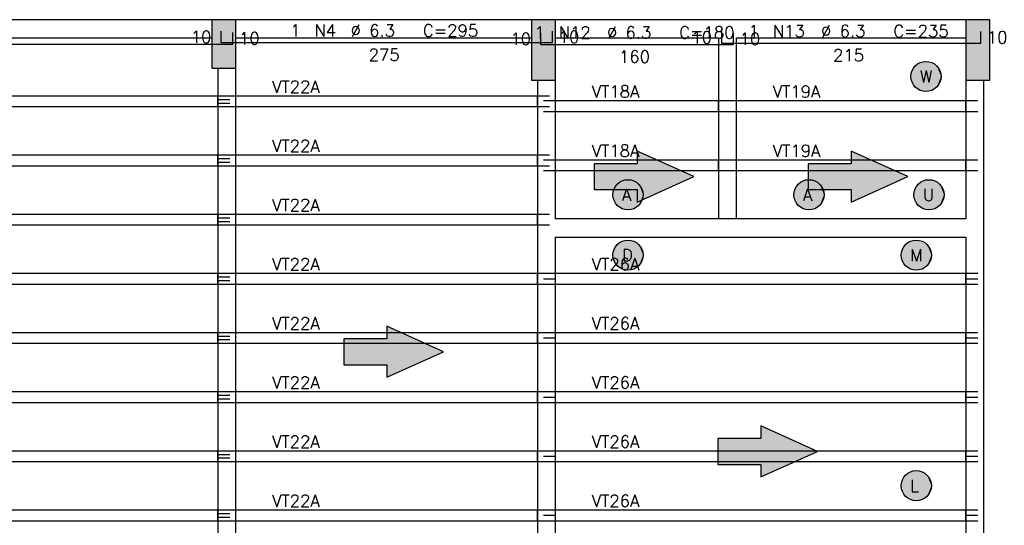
# Model space of a CAD drawing. Extents: x 0 to 119, y 0 to 84.
# Tile 12 of 21: x 56 to 72, y 39 to 48. Entities that reach past the tile are written whole.
import ezdxf

# ---------------------------------------------------------------- set-up
doc = ezdxf.new("R2010")
doc.units = 0
doc.header["$MEASUREMENT"] = 0
for name, color, linetype in [('1', 1, 'CONTINUOUS'), ('2', 2, 'CONTINUOUS'), ('6', 6, 'CONTINUOUS'), ('9', 9, 'CONTINUOUS')]:
    doc.layers.add(name, color=color, linetype=linetype)
doc.styles.get("Standard").update_dxf_attribs({"font": 'ROMANS.SHX'})

msp = doc.modelspace()

# ---------------------------------------------------------------- linework, layer by layer
at = {"layer": '1', "linetype": 'Continuous'}
for p, q in [((59.43187, 47.39299), (59.43187, 47.39299)), ((64.73187, 47.29299), (64.73187, 47.29299)), ((71.93187, 47.29299), (71.93187, 47.29299)), ((49.03187, 46.53299), (59.33187, 46.53299)), ((59.33187, 46.35299), (59.33187, 46.53299)), ((59.33187, 46.53299), (59.53187, 46.53299)), ((59.43187, 46.53299), (59.63187, 46.53299)), ((59.63187, 46.53299), (64.63187, 46.53299)), ((59.63187, 46.35299), (59.63187, 46.53299)), ((64.63187, 46.35299), (64.63187, 46.53299)), ((64.63187, 46.53299), (64.83187, 46.53299)), ((59.33187, 46.47299), (59.53187, 46.47299)), ((59.33187, 46.41299), (59.53187, 46.41299)), ((64.73187, 46.45299), (64.93187, 46.45299)), ((64.93187, 46.45299), (67.63187, 46.45299)), ((64.93187, 46.27299), (64.93187, 46.45299)), ((67.63187, 46.27299), (67.63187, 46.45299)), ((67.63187, 46.45299), (67.83187, 46.45299)), ((67.73187, 46.45299), (67.93187, 46.45299)), ((67.93187, 46.45299), (71.73187, 46.45299)), ((67.93187, 46.27299), (67.93187, 46.45299)), ((71.73187, 46.27299), (71.73187, 46.45299)), ((71.73187, 46.45299), (71.93187, 46.45299)), ((49.03187, 46.35299), (59.33187, 46.35299)), ((59.33187, 46.35299), (59.53187, 46.35299)), ((59.43187, 46.35299), (59.63187, 46.35299)), ((59.63187, 46.35299), (64.63187, 46.35299)), ((64.63187, 46.35299), (64.83187, 46.35299)), ((64.73187, 46.27299), (64.93187, 46.27299)), ((64.93187, 46.27299), (67.63187, 46.27299)), ((67.63187, 46.27299), (67.83187, 46.27299)), ((67.73187, 46.27299), (67.93187, 46.27299)), ((67.93187, 46.27299), (71.73187, 46.27299)), ((71.73187, 46.27299), (71.93187, 46.27299)), ((49.03187, 45.55299), (59.33187, 45.55299)), ((59.33187, 45.37299), (59.33187, 45.55299)), ((59.33187, 45.55299), (59.53187, 45.55299)), ((59.43187, 45.55299), (59.63187, 45.55299)), ((59.63187, 45.55299), (64.63187, 45.55299)), ((59.63187, 45.37299), (59.63187, 45.55299)), ((64.63187, 45.37299), (64.63187, 45.55299)), ((64.63187, 45.55299), (64.83187, 45.55299)), ((59.33187, 45.49299), (59.53187, 45.49299)), ((59.33187, 45.43299), (59.53187, 45.43299)), ((64.73187, 45.47299), (64.93187, 45.47299)), ((64.93187, 45.47299), (67.63187, 45.47299)), ((64.93187, 45.29299), (64.93187, 45.47299)), ((67.63187, 45.29299), (67.63187, 45.47299)), ((67.63187, 45.47299), (67.83187, 45.47299)), ((67.73187, 45.47299), (67.93187, 45.47299)), ((67.93187, 45.47299), (71.73187, 45.47299)), ((67.93187, 45.29299), (67.93187, 45.47299)), ((71.73187, 45.29299), (71.73187, 45.47299)), ((71.73187, 45.47299), (71.93187, 45.47299)), ((49.03187, 45.37299), (59.33187, 45.37299)), ((59.33187, 45.37299), (59.53187, 45.37299)), ((59.43187, 45.37299), (59.63187, 45.37299)), ((59.63187, 45.37299), (64.63187, 45.37299)), ((64.63187, 45.37299), (64.83187, 45.37299)), ((64.73187, 45.29299), (64.93187, 45.29299)), ((64.93187, 45.29299), (67.63187, 45.29299)), ((67.63187, 45.29299), (67.83187, 45.29299)), ((67.73187, 45.29299), (67.93187, 45.29299)), ((67.93187, 45.29299), (71.73187, 45.29299)), ((71.73187, 45.29299), (71.93187, 45.29299)), ((49.03187, 44.57299), (59.33187, 44.57299)), ((59.33187, 44.39299), (59.33187, 44.57299)), ((59.33187, 44.57299), (59.53187, 44.57299)), ((59.43187, 44.57299), (59.63187, 44.57299)), ((59.63187, 44.57299), (64.63187, 44.57299)), ((59.63187, 44.39299), (59.63187, 44.57299)), ((64.63187, 44.39299), (64.63187, 44.57299)), ((64.63187, 44.57299), (64.83187, 44.57299)), ((59.33187, 44.51299), (59.53187, 44.51299)), ((59.33187, 44.45299), (59.53187, 44.45299)), ((49.03187, 44.39299), (59.33187, 44.39299)), ((59.33187, 44.39299), (59.53187, 44.39299)), ((59.43187, 44.39299), (59.63187, 44.39299)), ((59.63187, 44.39299), (64.63187, 44.39299)), ((64.63187, 44.39299), (64.83187, 44.39299)), ((49.03187, 43.59299), (59.33187, 43.59299)), ((59.33187, 43.41299), (59.33187, 43.59299)), ((59.33187, 43.59299), (59.53187, 43.59299)), ((59.43187, 43.59299), (59.63187, 43.59299)), ((59.63187, 43.59299), (64.63187, 43.59299)), ((59.63187, 43.41299), (59.63187, 43.59299)), ((64.63187, 43.41299), (64.63187, 43.59299)), ((64.63187, 43.59299), (64.83187, 43.59299)), ((64.73187, 43.59299), (64.93187, 43.59299)), ((64.93187, 43.59299), (71.73187, 43.59299)), ((64.93187, 43.41299), (64.93187, 43.59299)), ((71.73187, 43.41299), (71.73187, 43.59299)), ((71.73187, 43.59299), (71.93187, 43.59299)), ((59.33187, 43.53299), (59.53187, 43.53299)), ((59.33187, 43.47299), (59.53187, 43.47299)), ((64.73187, 43.50299), (64.93187, 43.50299)), ((71.73187, 43.50299), (71.93187, 43.50299)), ((49.03187, 43.41299), (59.33187, 43.41299)), ((59.33187, 43.41299), (59.53187, 43.41299)), ((59.43187, 43.41299), (59.63187, 43.41299)), ((59.63187, 43.41299), (64.63187, 43.41299)), ((64.63187, 43.41299), (64.83187, 43.41299)), ((64.73187, 43.41299), (64.93187, 43.41299)), ((64.93187, 43.41299), (71.73187, 43.41299)), ((71.73187, 43.41299), (71.93187, 43.41299)), ((49.03187, 42.61299), (59.33187, 42.61299)), ((59.33187, 42.43299), (59.33187, 42.61299)), ((59.33187, 42.61299), (59.53187, 42.61299)), ((59.43187, 42.61299), (59.63187, 42.61299)), ((59.63187, 42.61299), (64.63187, 42.61299)), ((59.63187, 42.43299), (59.63187, 42.61299)), ((64.63187, 42.43299), (64.63187, 42.61299)), ((64.63187, 42.61299), (64.83187, 42.61299)), ((64.73187, 42.61299), (64.93187, 42.61299)), ((64.93187, 42.61299), (71.73187, 42.61299)), ((64.93187, 42.43299), (64.93187, 42.61299)), ((71.73187, 42.43299), (71.73187, 42.61299)), ((71.73187, 42.61299), (71.93187, 42.61299)), ((59.33187, 42.55299), (59.53187, 42.55299)), ((59.33187, 42.49299), (59.53187, 42.49299)), ((64.73187, 42.52299), (64.93187, 42.52299)), ((71.73187, 42.52299), (71.93187, 42.52299)), ((49.03187, 42.43299), (59.33187, 42.43299)), ((59.33187, 42.43299), (59.53187, 42.43299)), ((59.43187, 42.43299), (59.63187, 42.43299)), ((59.63187, 42.43299), (64.63187, 42.43299)), ((64.63187, 42.43299), (64.83187, 42.43299)), ((64.73187, 42.43299), (64.93187, 42.43299)), ((64.93187, 42.43299), (71.73187, 42.43299)), ((71.73187, 42.43299), (71.93187, 42.43299)), ((49.03187, 41.63299), (59.33187, 41.63299)), ((59.33187, 41.45299), (59.33187, 41.63299)), ((59.33187, 41.63299), (59.53187, 41.63299)), ((59.43187, 41.63299), (59.63187, 41.63299)), ((59.63187, 41.63299), (64.63187, 41.63299)), ((59.63187, 41.45299), (59.63187, 41.63299)), ((64.63187, 41.45299), (64.63187, 41.63299)), ((64.63187, 41.63299), (64.83187, 41.63299)), ((64.73187, 41.63299), (64.93187, 41.63299)), ((64.93187, 41.63299), (71.73187, 41.63299)), ((64.93187, 41.45299), (64.93187, 41.63299)), ((71.73187, 41.45299), (71.73187, 41.63299)), ((71.73187, 41.63299), (71.93187, 41.63299)), ((59.33187, 41.57299), (59.53187, 41.57299)), ((59.33187, 41.51299), (59.53187, 41.51299)), ((64.73187, 41.54299), (64.93187, 41.54299)), ((71.73187, 41.54299), (71.93187, 41.54299)), ((49.03187, 41.45299), (59.33187, 41.45299)), ((59.33187, 41.45299), (59.53187, 41.45299)), ((59.43187, 41.45299), (59.63187, 41.45299)), ((59.63187, 41.45299), (64.63187, 41.45299)), ((64.63187, 41.45299), (64.83187, 41.45299)), ((64.73187, 41.45299), (64.93187, 41.45299)), ((64.93187, 41.45299), (71.73187, 41.45299)), ((71.73187, 41.45299), (71.93187, 41.45299)), ((49.03187, 40.65299), (59.33187, 40.65299)), ((59.33187, 40.47299), (59.33187, 40.65299)), ((59.33187, 40.65299), (59.53187, 40.65299)), ((59.43187, 40.65299), (59.63187, 40.65299)), ((59.63187, 40.65299), (64.63187, 40.65299)), ((59.63187, 40.47299), (59.63187, 40.65299)), ((64.63187, 40.47299), (64.63187, 40.65299)), ((64.63187, 40.65299), (64.83187, 40.65299)), ((64.73187, 40.65299), (64.93187, 40.65299)), ((64.93187, 40.65299), (71.73187, 40.65299)), ((64.93187, 40.47299), (64.93187, 40.65299)), ((71.73187, 40.47299), (71.73187, 40.65299)), ((71.73187, 40.65299), (71.93187, 40.65299)), ((59.33187, 40.59299), (59.53187, 40.59299)), ((59.33187, 40.53299), (59.53187, 40.53299)), ((64.73187, 40.56299), (64.93187, 40.56299)), ((71.73187, 40.56299), (71.93187, 40.56299)), ((49.03187, 40.47299), (59.33187, 40.47299)), ((59.33187, 40.47299), (59.53187, 40.47299)), ((59.43187, 40.47299), (59.63187, 40.47299)), ((59.63187, 40.47299), (64.63187, 40.47299)), ((64.63187, 40.47299), (64.83187, 40.47299)), ((64.73187, 40.47299), (64.93187, 40.47299)), ((64.93187, 40.47299), (71.73187, 40.47299)), ((71.73187, 40.47299), (71.93187, 40.47299)), ((49.03187, 39.67299), (59.33187, 39.67299)), ((59.33187, 39.49299), (59.33187, 39.67299)), ((59.33187, 39.67299), (59.53187, 39.67299)), ((59.43187, 39.67299), (59.63187, 39.67299)), ((59.63187, 39.67299), (64.63187, 39.67299)), ((59.63187, 39.49299), (59.63187, 39.67299)), ((64.63187, 39.49299), (64.63187, 39.67299)), ((64.63187, 39.67299), (64.83187, 39.67299)), ((64.73187, 39.67299), (64.93187, 39.67299)), ((64.93187, 39.67299), (71.73187, 39.67299)), ((64.93187, 39.49299), (64.93187, 39.67299)), ((71.73187, 39.49299), (71.73187, 39.67299)), ((71.73187, 39.67299), (71.93187, 39.67299)), ((59.33187, 39.61299), (59.53187, 39.61299)), ((59.33187, 39.55299), (59.53187, 39.55299)), ((64.73187, 39.58299), (64.93187, 39.58299)), ((71.73187, 39.58299), (71.93187, 39.58299)), ((49.03187, 39.49299), (59.33187, 39.49299)), ((59.33187, 39.49299), (59.53187, 39.49299)), ((59.43187, 39.49299), (59.63187, 39.49299)), ((59.63187, 39.49299), (64.63187, 39.49299)), ((64.63187, 39.49299), (64.83187, 39.49299)), ((64.73187, 39.49299), (64.93187, 39.49299)), ((64.93187, 39.49299), (71.73187, 39.49299)), ((71.73187, 39.49299), (71.93187, 39.49299))]:
    msp.add_line(p, q, dxfattribs=at)
for points in [[(59.23187, 47.79299), (49.03187, 47.79299)], [(64.53187, 47.79299), (59.63187, 47.79299)], [(67.78187, 47.79299), (64.93187, 47.79299)], [(71.73187, 47.79299), (67.78187, 47.79299)], [(49.03187, 47.49299), (59.23187, 47.49299)], [(59.63187, 47.49299), (64.53187, 47.49299)], [(64.93187, 47.49299), (67.63187, 47.49299)], [(67.63187, 47.49299), (67.63187, 44.49299)], [(67.93187, 47.49299), (71.73187, 47.49299)], [(67.93187, 44.49299), (67.93187, 47.49299)], [(59.33187, 46.99299), (59.33187, 39.19299)], [(59.63187, 39.19299), (59.63187, 46.99299)], [(64.63187, 46.79299), (64.63187, 44.34299)], [(64.93187, 44.49299), (64.93187, 46.79299)], [(71.73187, 46.79299), (71.73187, 44.49299)], [(72.03187, 44.34299), (72.03187, 46.79299)], [(67.63187, 44.49299), (64.93187, 44.49299)], [(67.93187, 44.49299), (67.63187, 44.49299)], [(71.73187, 44.49299), (67.93187, 44.49299)], [(64.63187, 44.34299), (64.63187, 38.69299)], [(72.03187, 39.19299), (72.03187, 44.34299)], [(64.93187, 38.69299), (64.93187, 44.19299)], [(64.93187, 44.19299), (67.78187, 44.19299)], [(67.78187, 44.19299), (71.73187, 44.19299)], [(71.73187, 44.19299), (71.73187, 39.19299)]]:
    msp.add_lwpolyline(points, dxfattribs=at)
at = {"layer": '2', "linetype": 'Continuous'}
for points in [[(59.23187, 46.99299), (59.63187, 46.99299), (59.63187, 47.79299), (59.23187, 47.79299), (59.23187, 46.99299)], [(64.53187, 46.79299), (64.93187, 46.79299), (64.93187, 47.79299), (64.53187, 47.79299), (64.53187, 46.79299)], [(71.73187, 46.79299), (72.13187, 46.79299), (72.13187, 47.79299), (71.73187, 47.79299), (71.73187, 46.79299)]]:
    msp.add_lwpolyline(points, dxfattribs=at)
at = {"layer": '6', "linetype": 'Continuous'}
for p, q in [((59.38187, 47.60299), (59.38187, 47.41299)), ((59.58187, 47.38899), (59.58187, 47.57899)), ((64.68187, 47.57099), (64.68187, 47.38099)), ((64.88187, 47.41299), (64.88187, 47.60299)), ((67.68187, 47.59499), (67.68187, 47.40499)), ((67.88187, 47.38099), (67.88187, 47.57099)), ((71.98187, 47.40499), (71.98187, 47.59499)), ((48.78187, 47.38899), (59.58187, 47.38899)), ((59.38187, 47.41299), (64.88187, 47.41299)), ((64.68187, 47.38099), (67.88187, 47.38099)), ((67.68187, 47.40499), (71.98187, 47.40499))]:
    msp.add_line(p, q, dxfattribs=at)
for points in [[(65.569937, 44.977712), (66.28187, 44.977712), (66.28187, 44.771905), (67.223128, 45.19299), (66.28187, 45.614075), (66.28187, 45.408268), (65.569937, 45.408268), (65.569937, 44.977712)], [(69.119937, 44.977712), (69.83187, 44.977712), (69.83187, 44.771905), (70.773128, 45.19299), (69.83187, 45.614075), (69.83187, 45.408268), (69.119937, 45.408268), (69.119937, 44.977712)], [(61.419937, 42.077712), (62.13187, 42.077712), (62.13187, 41.871905), (63.073128, 42.29299), (62.13187, 42.714075), (62.13187, 42.508268), (61.419937, 42.508268), (61.419937, 42.077712)], [(67.619937, 40.427712), (68.33187, 40.427712), (68.33187, 40.221905), (69.273128, 40.64299), (68.33187, 41.064075), (68.33187, 40.858268), (67.619937, 40.858268), (67.619937, 40.427712)]]:
    msp.add_lwpolyline(points, dxfattribs=at)
for centre in [(71.07187, 46.85299), (66.13187, 44.89299), (69.13187, 44.89299), (71.12187, 44.89299), (66.13187, 43.89299), (70.91187, 43.89299), (70.91187, 40.07299)]:
    msp.add_circle(centre, 0.25, dxfattribs=at)
at = {"layer": '9', "linetype": 'Continuous'}
for points in [[(59.23187, 46.99299), (59.63187, 46.99299), (59.63187, 47.79299)], [(59.23187, 46.99299), (59.63187, 47.79299), (59.23187, 47.79299)], [(59.23187, 46.99299), (59.23187, 47.79299), (59.23187, 46.99299)], [(64.53187, 46.79299), (64.93187, 46.79299), (64.93187, 47.79299)], [(64.53187, 46.79299), (64.93187, 47.79299), (64.53187, 47.79299)], [(64.53187, 46.79299), (64.53187, 47.79299), (64.53187, 46.79299)], [(71.73187, 46.79299), (72.13187, 46.79299), (72.13187, 47.79299)], [(71.73187, 46.79299), (72.13187, 47.79299), (71.73187, 47.79299)], [(71.73187, 46.79299), (71.73187, 47.79299), (71.73187, 46.79299)], [(71.32187, 46.85299), (70.912514, 47.045618), (70.869616, 46.999936)], [(71.32187, 46.85299), (70.965425, 47.079197), (70.912514, 47.045618)], [(71.32187, 46.85299), (71.025025, 47.098562), (70.965425, 47.079197)], [(71.32187, 46.85299), (71.087568, 47.102497), (71.025025, 47.098562)], [(71.32187, 46.85299), (71.149124, 47.090754), (71.087568, 47.102497)], [(71.32187, 46.85299), (71.205827, 47.064072), (71.149124, 47.090754)], [(71.32187, 46.85299), (71.254112, 47.024127), (71.205827, 47.064072)], [(71.32187, 46.85299), (71.290947, 46.973428), (71.254112, 47.024127)], [(71.32187, 46.85299), (70.839426, 46.945021), (70.823841, 46.884323)], [(71.32187, 46.85299), (70.823841, 46.884323), (70.823841, 46.821657)], [(71.32187, 46.85299), (70.869616, 46.999936), (70.839426, 46.945021)], [(71.32187, 46.85299), (71.314016, 46.915162), (71.290947, 46.973428)], [(71.32187, 46.85299), (70.823841, 46.821657), (70.839426, 46.760959)], [(71.32187, 46.85299), (70.839426, 46.760959), (70.869616, 46.706044)], [(71.32187, 46.85299), (70.869616, 46.706044), (70.912514, 46.660362)], [(71.32187, 46.85299), (70.912514, 46.660362), (70.965425, 46.626783)], [(71.32187, 46.85299), (70.965425, 46.626783), (71.025025, 46.607418)], [(71.32187, 46.85299), (71.025025, 46.607418), (71.087568, 46.603483)], [(71.32187, 46.85299), (71.087568, 46.603483), (71.149124, 46.615226)], [(71.32187, 46.85299), (71.149124, 46.615226), (71.205827, 46.641908)], [(71.32187, 46.85299), (71.205827, 46.641908), (71.254112, 46.681853)], [(71.32187, 46.85299), (71.254112, 46.681853), (71.290947, 46.732552)], [(71.32187, 46.85299), (71.290947, 46.732552), (71.314016, 46.790818)], [(71.32187, 46.85299), (71.314016, 46.790818), (71.32187, 46.85299)], [(66.28187, 45.408268), (67.223128, 45.19299), (66.28187, 45.614075)], [(69.83187, 45.408268), (70.773128, 45.19299), (69.83187, 45.614075)], [(66.28187, 44.977712), (66.28187, 45.408268), (65.569937, 45.408268)], [(66.28187, 44.977712), (65.569937, 45.408268), (65.569937, 44.977712)], [(66.28187, 44.977712), (67.223128, 45.19299), (66.28187, 45.408268)], [(69.83187, 44.977712), (69.83187, 45.408268), (69.119937, 45.408268)], [(69.83187, 44.977712), (69.119937, 45.408268), (69.119937, 44.977712)], [(69.83187, 44.977712), (70.773128, 45.19299), (69.83187, 45.408268)], [(66.38187, 44.89299), (65.972514, 45.085618), (65.929616, 45.039936)], [(66.38187, 44.89299), (66.025425, 45.119197), (65.972514, 45.085618)], [(66.38187, 44.89299), (66.085025, 45.138562), (66.025425, 45.119197)], [(66.38187, 44.89299), (66.147568, 45.142497), (66.085025, 45.138562)], [(66.38187, 44.89299), (66.209124, 45.130754), (66.147568, 45.142497)], [(66.38187, 44.89299), (66.265827, 45.104072), (66.209124, 45.130754)], [(66.38187, 44.89299), (66.314112, 45.064127), (66.265827, 45.104072)], [(66.28187, 44.977712), (66.28187, 44.771905), (67.223128, 45.19299)], [(66.38187, 44.89299), (66.350947, 45.013428), (66.314112, 45.064127)], [(69.38187, 44.89299), (68.972514, 45.085618), (68.929616, 45.039936)], [(69.38187, 44.89299), (69.025425, 45.119197), (68.972514, 45.085618)], [(69.38187, 44.89299), (69.085025, 45.138562), (69.025425, 45.119197)], [(69.38187, 44.89299), (69.147568, 45.142497), (69.085025, 45.138562)], [(69.38187, 44.89299), (69.209124, 45.130754), (69.147568, 45.142497)], [(69.38187, 44.89299), (69.265827, 45.104072), (69.209124, 45.130754)], [(69.38187, 44.89299), (69.314112, 45.064127), (69.265827, 45.104072)], [(69.38187, 44.89299), (69.350947, 45.013428), (69.314112, 45.064127)], [(69.83187, 44.977712), (69.83187, 44.771905), (70.773128, 45.19299)], [(71.37187, 44.89299), (70.962514, 45.085618), (70.919616, 45.039936)], [(71.37187, 44.89299), (71.015425, 45.119197), (70.962514, 45.085618)], [(71.37187, 44.89299), (71.075025, 45.138562), (71.015425, 45.119197)], [(71.37187, 44.89299), (71.137568, 45.142497), (71.075025, 45.138562)], [(71.37187, 44.89299), (71.199124, 45.130754), (71.137568, 45.142497)], [(71.37187, 44.89299), (71.255827, 45.104072), (71.199124, 45.130754)], [(71.37187, 44.89299), (71.304112, 45.064127), (71.255827, 45.104072)], [(71.37187, 44.89299), (71.340947, 45.013428), (71.304112, 45.064127)], [(66.38187, 44.89299), (65.899426, 44.985021), (65.883841, 44.924323)], [(66.38187, 44.89299), (65.883841, 44.924323), (65.883841, 44.861657)], [(66.38187, 44.89299), (65.929616, 45.039936), (65.899426, 44.985021)], [(66.38187, 44.89299), (66.374016, 44.955162), (66.350947, 45.013428)], [(69.38187, 44.89299), (68.899426, 44.985021), (68.883841, 44.924323)], [(69.38187, 44.89299), (68.883841, 44.924323), (68.883841, 44.861657)], [(69.38187, 44.89299), (68.929616, 45.039936), (68.899426, 44.985021)], [(69.38187, 44.89299), (69.374016, 44.955162), (69.350947, 45.013428)], [(71.37187, 44.89299), (70.889426, 44.985021), (70.873841, 44.924323)], [(71.37187, 44.89299), (70.873841, 44.924323), (70.873841, 44.861657)], [(71.37187, 44.89299), (70.919616, 45.039936), (70.889426, 44.985021)], [(71.37187, 44.89299), (71.364016, 44.955162), (71.340947, 45.013428)], [(66.38187, 44.89299), (65.883841, 44.861657), (65.899426, 44.800959)], [(66.38187, 44.89299), (65.899426, 44.800959), (65.929616, 44.746044)], [(66.38187, 44.89299), (65.929616, 44.746044), (65.972514, 44.700362)], [(66.38187, 44.89299), (65.972514, 44.700362), (66.025425, 44.666783)], [(66.38187, 44.89299), (66.025425, 44.666783), (66.085025, 44.647418)], [(66.38187, 44.89299), (66.085025, 44.647418), (66.147568, 44.643483)], [(66.38187, 44.89299), (66.147568, 44.643483), (66.209124, 44.655226)], [(66.38187, 44.89299), (66.209124, 44.655226), (66.265827, 44.681908)], [(66.38187, 44.89299), (66.265827, 44.681908), (66.314112, 44.721853)], [(66.38187, 44.89299), (66.314112, 44.721853), (66.350947, 44.772552)], [(66.38187, 44.89299), (66.350947, 44.772552), (66.374016, 44.830818)], [(66.38187, 44.89299), (66.374016, 44.830818), (66.38187, 44.89299)], [(69.38187, 44.89299), (68.883841, 44.861657), (68.899426, 44.800959)], [(69.38187, 44.89299), (68.899426, 44.800959), (68.929616, 44.746044)], [(69.38187, 44.89299), (68.929616, 44.746044), (68.972514, 44.700362)], [(69.38187, 44.89299), (68.972514, 44.700362), (69.025425, 44.666783)], [(69.38187, 44.89299), (69.025425, 44.666783), (69.085025, 44.647418)], [(69.38187, 44.89299), (69.085025, 44.647418), (69.147568, 44.643483)], [(69.38187, 44.89299), (69.147568, 44.643483), (69.209124, 44.655226)], [(69.38187, 44.89299), (69.209124, 44.655226), (69.265827, 44.681908)], [(69.38187, 44.89299), (69.265827, 44.681908), (69.314112, 44.721853)], [(69.38187, 44.89299), (69.314112, 44.721853), (69.350947, 44.772552)], [(69.38187, 44.89299), (69.350947, 44.772552), (69.374016, 44.830818)], [(69.38187, 44.89299), (69.374016, 44.830818), (69.38187, 44.89299)], [(71.37187, 44.89299), (70.873841, 44.861657), (70.889426, 44.800959)], [(71.37187, 44.89299), (70.889426, 44.800959), (70.919616, 44.746044)], [(71.37187, 44.89299), (70.919616, 44.746044), (70.962514, 44.700362)], [(71.37187, 44.89299), (70.962514, 44.700362), (71.015425, 44.666783)], [(71.37187, 44.89299), (71.015425, 44.666783), (71.075025, 44.647418)], [(71.37187, 44.89299), (71.075025, 44.647418), (71.137568, 44.643483)], [(71.37187, 44.89299), (71.137568, 44.643483), (71.199124, 44.655226)], [(71.37187, 44.89299), (71.199124, 44.655226), (71.255827, 44.681908)], [(71.37187, 44.89299), (71.255827, 44.681908), (71.304112, 44.721853)], [(71.37187, 44.89299), (71.304112, 44.721853), (71.340947, 44.772552)], [(71.37187, 44.89299), (71.340947, 44.772552), (71.364016, 44.830818)], [(71.37187, 44.89299), (71.364016, 44.830818), (71.37187, 44.89299)], [(66.38187, 43.89299), (65.972514, 44.085618), (65.929616, 44.039936)], [(66.38187, 43.89299), (66.025425, 44.119197), (65.972514, 44.085618)], [(66.38187, 43.89299), (66.085025, 44.138562), (66.025425, 44.119197)], [(66.38187, 43.89299), (66.147568, 44.142497), (66.085025, 44.138562)], [(66.38187, 43.89299), (66.209124, 44.130754), (66.147568, 44.142497)], [(66.38187, 43.89299), (66.265827, 44.104072), (66.209124, 44.130754)], [(66.38187, 43.89299), (66.314112, 44.064127), (66.265827, 44.104072)], [(71.16187, 43.89299), (70.752514, 44.085618), (70.709616, 44.039936)], [(71.16187, 43.89299), (70.805425, 44.119197), (70.752514, 44.085618)], [(71.16187, 43.89299), (70.865025, 44.138562), (70.805425, 44.119197)], [(71.16187, 43.89299), (70.927568, 44.142497), (70.865025, 44.138562)], [(71.16187, 43.89299), (70.989124, 44.130754), (70.927568, 44.142497)], [(71.16187, 43.89299), (71.045827, 44.104072), (70.989124, 44.130754)], [(71.16187, 43.89299), (71.094112, 44.064127), (71.045827, 44.104072)], [(66.38187, 43.89299), (65.899426, 43.985021), (65.883841, 43.924323)], [(66.38187, 43.89299), (65.883841, 43.924323), (65.883841, 43.861657)], [(66.38187, 43.89299), (65.929616, 44.039936), (65.899426, 43.985021)], [(66.38187, 43.89299), (66.350947, 44.013428), (66.314112, 44.064127)], [(66.38187, 43.89299), (66.374016, 43.955162), (66.350947, 44.013428)], [(71.16187, 43.89299), (70.679426, 43.985021), (70.663841, 43.924323)], [(71.16187, 43.89299), (70.663841, 43.924323), (70.663841, 43.861657)], [(71.16187, 43.89299), (70.709616, 44.039936), (70.679426, 43.985021)], [(71.16187, 43.89299), (71.130947, 44.013428), (71.094112, 44.064127)], [(71.16187, 43.89299), (71.154016, 43.955162), (71.130947, 44.013428)], [(66.38187, 43.89299), (65.883841, 43.861657), (65.899426, 43.800959)], [(66.38187, 43.89299), (65.899426, 43.800959), (65.929616, 43.746044)], [(66.38187, 43.89299), (65.929616, 43.746044), (65.972514, 43.700362)], [(66.38187, 43.89299), (65.972514, 43.700362), (66.025425, 43.666783)], [(66.38187, 43.89299), (66.025425, 43.666783), (66.085025, 43.647418)], [(66.38187, 43.89299), (66.085025, 43.647418), (66.147568, 43.643483)], [(66.38187, 43.89299), (66.147568, 43.643483), (66.209124, 43.655226)], [(66.38187, 43.89299), (66.209124, 43.655226), (66.265827, 43.681908)], [(66.38187, 43.89299), (66.265827, 43.681908), (66.314112, 43.721853)], [(66.38187, 43.89299), (66.314112, 43.721853), (66.350947, 43.772552)], [(66.38187, 43.89299), (66.350947, 43.772552), (66.374016, 43.830818)], [(66.38187, 43.89299), (66.374016, 43.830818), (66.38187, 43.89299)], [(71.16187, 43.89299), (70.663841, 43.861657), (70.679426, 43.800959)], [(71.16187, 43.89299), (70.679426, 43.800959), (70.709616, 43.746044)], [(71.16187, 43.89299), (70.709616, 43.746044), (70.752514, 43.700362)], [(71.16187, 43.89299), (70.752514, 43.700362), (70.805425, 43.666783)], [(71.16187, 43.89299), (70.805425, 43.666783), (70.865025, 43.647418)], [(71.16187, 43.89299), (70.865025, 43.647418), (70.927568, 43.643483)], [(71.16187, 43.89299), (70.927568, 43.643483), (70.989124, 43.655226)], [(71.16187, 43.89299), (70.989124, 43.655226), (71.045827, 43.681908)], [(71.16187, 43.89299), (71.045827, 43.681908), (71.094112, 43.721853)], [(71.16187, 43.89299), (71.094112, 43.721853), (71.130947, 43.772552)], [(71.16187, 43.89299), (71.130947, 43.772552), (71.154016, 43.830818)], [(71.16187, 43.89299), (71.154016, 43.830818), (71.16187, 43.89299)], [(62.13187, 42.508268), (63.073128, 42.29299), (62.13187, 42.714075)], [(62.13187, 42.077712), (62.13187, 42.508268), (61.419937, 42.508268)], [(62.13187, 42.077712), (61.419937, 42.508268), (61.419937, 42.077712)], [(62.13187, 42.077712), (63.073128, 42.29299), (62.13187, 42.508268)], [(62.13187, 42.077712), (62.13187, 41.871905), (63.073128, 42.29299)], [(68.33187, 40.858268), (69.273128, 40.64299), (68.33187, 41.064075)], [(68.33187, 40.427712), (68.33187, 40.858268), (67.619937, 40.858268)], [(68.33187, 40.427712), (67.619937, 40.858268), (67.619937, 40.427712)], [(68.33187, 40.427712), (69.273128, 40.64299), (68.33187, 40.858268)], [(68.33187, 40.427712), (68.33187, 40.221905), (69.273128, 40.64299)], [(71.16187, 40.07299), (70.679426, 40.165021), (70.663841, 40.104323)], [(71.16187, 40.07299), (70.709616, 40.219936), (70.679426, 40.165021)], [(71.16187, 40.07299), (70.752514, 40.265618), (70.709616, 40.219936)], [(71.16187, 40.07299), (70.805425, 40.299197), (70.752514, 40.265618)], [(71.16187, 40.07299), (70.865025, 40.318562), (70.805425, 40.299197)], [(71.16187, 40.07299), (70.927568, 40.322497), (70.865025, 40.318562)], [(71.16187, 40.07299), (70.989124, 40.310754), (70.927568, 40.322497)], [(71.16187, 40.07299), (71.045827, 40.284072), (70.989124, 40.310754)], [(71.16187, 40.07299), (71.094112, 40.244127), (71.045827, 40.284072)], [(71.16187, 40.07299), (71.130947, 40.193428), (71.094112, 40.244127)], [(71.16187, 40.07299), (71.154016, 40.135162), (71.130947, 40.193428)], [(71.16187, 40.07299), (70.663841, 40.104323), (70.663841, 40.041657)], [(71.16187, 40.07299), (70.663841, 40.041657), (70.679426, 39.980959)], [(71.16187, 40.07299), (70.679426, 39.980959), (70.709616, 39.926044)], [(71.16187, 40.07299), (70.709616, 39.926044), (70.752514, 39.880362)], [(71.16187, 40.07299), (70.752514, 39.880362), (70.805425, 39.846783)], [(71.16187, 40.07299), (70.805425, 39.846783), (70.865025, 39.827418)], [(71.16187, 40.07299), (70.865025, 39.827418), (70.927568, 39.823483)], [(71.16187, 40.07299), (70.927568, 39.823483), (70.989124, 39.835226)], [(71.16187, 40.07299), (70.989124, 39.835226), (71.045827, 39.861908)], [(71.16187, 40.07299), (71.045827, 39.861908), (71.094112, 39.901853)], [(71.16187, 40.07299), (71.094112, 39.901853), (71.130947, 39.952552)], [(71.16187, 40.07299), (71.130947, 39.952552), (71.154016, 40.010818)], [(71.16187, 40.07299), (71.154016, 40.010818), (71.16187, 40.07299)]]:
    msp.add_solid(points, dxfattribs=at)

# ---------------------------------------------------------------- texts
at = {"layer": '1', "linetype": 'Continuous'}
for s, p in [('VT22A', (60.23187, 46.58299)), ('VT18A', (65.53187, 46.50299)), ('VT19A', (68.53187, 46.50299)), ('VT22A', (60.23187, 45.60299)), ('VT18A', (65.53187, 45.52299)), ('VT19A', (68.53187, 45.52299)), ('VT22A', (60.23187, 44.62299)), ('VT22A', (60.23187, 43.64299)), ('VT26A', (65.53187, 43.64299)), ('VT22A', (60.23187, 42.66299)), ('VT26A', (65.53187, 42.66299)), ('VT22A', (60.23187, 41.68299)), ('VT26A', (65.53187, 41.68299)), ('VT22A', (60.23187, 40.70299)), ('VT26A', (65.53187, 40.70299)), ('VT22A', (60.23187, 39.72299)), ('VT26A', (65.53187, 39.72299))]:
    msp.add_text(s, height=0.2, dxfattribs=at).set_placement(p)
at = {"layer": '2', "linetype": 'Continuous'}
for s, p in [('1', (60.53187, 47.51299)), ('N4', (60.93187, 47.51299)), ('%%c 6.3', (61.53187, 47.51299)), ('C=295', (62.73187, 47.51299)), ('1', (64.58187, 47.48099)), ('N12', (64.98187, 47.48099)), ('%%c 6.3', (65.78187, 47.48099)), ('C=180', (66.98187, 47.48099)), ('1', (68.13187, 47.50499)), ('N13', (68.53187, 47.50499)), ('%%c 6.3', (69.33187, 47.50499)), ('C=235', (70.53187, 47.50499)), ('10', (58.88187, 47.40799)), ('10', (59.68187, 47.38399)), ('10', (64.18187, 47.37599)), ('10', (64.98187, 47.40799)), ('10', (67.18187, 47.39999)), ('10', (67.98187, 47.37599)), ('10', (72.08187, 47.39999)), ('275', (61.83187, 47.11299)), ('160', (65.98187, 47.08099)), ('215', (69.53187, 47.10499))]:
    msp.add_text(s, height=0.2, dxfattribs=at).set_placement(p)
at = {"layer": '6', "linetype": 'Continuous'}
for s, p in [('W', (70.97187, 46.75299)), ('A', (66.03187, 44.79299)), ('A', (69.03187, 44.79299)), ('U', (71.02187, 44.79299)), ('D', (66.03187, 43.79299)), ('M', (70.81187, 43.79299)), ('L', (70.81187, 39.97299))]:
    msp.add_text(s, height=0.2, dxfattribs=at).set_placement(p)

doc.saveas('drawing.dxf')
